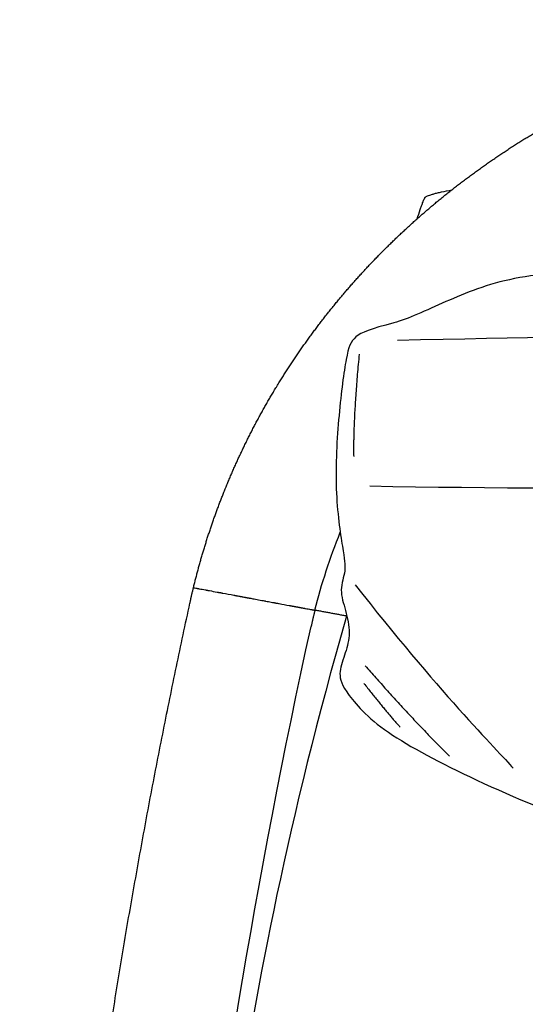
# Model space of a CAD drawing. Header units: millimetres. Extents: x -36.8 to 36.7, y -38.4 to 38.4.
# Tile 2 of 4: x -36.8 to -20.1, y 5.6 to 38.2. Entities that reach past the tile are written whole.
import ezdxf

# ---------------------------------------------------------------- set-up
doc = ezdxf.new("R2010")
doc.units = ezdxf.units.MM
doc.header["$MEASUREMENT"] = 0
doc.layers.add('Default', color=18, linetype='Continuous', true_color=0x000000)

msp = doc.modelspace()

# ---------------------------------------------------------------- linework, layer by layer
at = {"layer": 'Default'}
for points, weights, knots in [([(-31.06, 19.379), (-30.789, 20.503), (-30.434, 21.603), (-29.998, 22.675), (-29.761, 23.259), (-29.5, 23.833), (-29.216, 24.396), (-28.931, 24.962), (-28.623, 25.516), (-28.293, 26.057), (-27.632, 27.141), (-26.88, 28.178), (-26.045, 29.155), (-25.626, 29.646), (-25.188, 30.12), (-24.732, 30.576), (-24.272, 31.035), (-23.794, 31.477), (-23.3, 31.899), (-22.802, 32.325), (-22.288, 32.731), (-21.759, 33.117), (-21.225, 33.506), (-20.677, 33.875), (-20.116, 34.223), (-19.55, 34.573), (-18.971, 34.903), (-18.38, 35.21), (-17.785, 35.52), (-17.179, 35.808), (-16.562, 36.073), (-15.941, 36.34), (-15.311, 36.585), (-14.672, 36.806), (-14.029, 37.029), (-13.379, 37.229), (-12.722, 37.406), (-11.418, 37.756), (-10.082, 38.017), (-8.73, 38.184)], [1, 0.998145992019, 0.998145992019, 1, 0.99945642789, 0.99945642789, 1, 0.999460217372, 0.999460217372, 1, 1, 1, 1, 0.999483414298, 0.999483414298, 1, 0.999495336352, 0.999495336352, 1, 0.999507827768, 0.999507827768, 1, 0.999521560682, 0.999521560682, 1, 0.999535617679, 0.999535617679, 1, 0.999549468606, 0.999549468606, 1, 0.999562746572, 0.999562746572, 1, 0.999574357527, 0.999574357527, 1, 1, 1, 1], [0, 0, 0, 0, 34.662131, 34.662131, 34.662131, 53.57689, 53.57689, 53.57689, 72.577555, 72.577555, 72.577555, 110.941311, 110.941311, 110.941311, 130.293865, 130.293865, 130.293865, 149.790696, 149.790696, 149.790696, 169.441211, 169.441211, 169.441211, 189.251087, 189.251087, 189.251087, 209.221686, 209.221686, 209.221686, 229.349589, 229.349589, 229.349589, 249.626369, 249.626369, 249.626369, 270.0386, 270.0386, 270.0386, 310.775331, 310.775331, 310.775331, 310.775331]), ([(-36.816, -32.212), (-36.785, -27.943), (-36.646, -23.676), (-36.399, -19.413), (-36.15, -15.126), (-35.792, -10.847), (-35.323, -6.578), (-34.385, 1.969), (-33.006, 10.463), (-31.178, 18.865)], [1, 0.99978562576, 0.99978562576, 1, 0.999780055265, 0.999780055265, 1, 1, 1, 1], [0, 0, 0, 0, 128.07177, 128.07177, 128.07177, 256.886442, 256.886442, 256.886442, 514.910413, 514.910413, 514.910413, 514.910413])]:
    msp.add_rational_spline(points, weights, degree=3, knots=knots, dxfattribs=at)
for points, knots in [([(-23.651, 31.593), (-23.618, 31.696), (-23.571, 31.839), (-23.51, 32.014), (-23.474, 32.113), (-23.443, 32.191), (-23.419, 32.245), (-23.405, 32.274), (-23.398, 32.286), (-23.391, 32.298), (-23.378, 32.311), (-23.359, 32.324), (-23.326, 32.342), (-23.271, 32.366), (-23.191, 32.393), (-23.092, 32.422), (-22.974, 32.452), (-22.777, 32.497), (-22.619, 32.529), (-22.507, 32.55)], [0, 0, 0, 0, 3.238777, 4.514643, 5.548667, 6.40396, 7.054845, 7.289452, 7.385617, 7.472765, 7.702062, 7.919391, 8.182618, 8.827775, 9.692205, 10.719959, 11.939418, 13.351786, 16.773391, 16.773391, 16.773391, 16.773391]), ([(2.364, 10.226), (4.444, 9.622), (7.581, 9.504), (11.104, 9.674), (16.841, 11.147), (21.829, 13.266), (24.44, 15.437), (25.189, 15.825), (25.344, 16.6), (25.457, 19.106), (25.474, 21.446), (25.643, 23.921), (25.609, 26.024), (25.491, 27.228), (24.999, 27.906), (24.321, 28.025), (23.916, 27.941), (22.211, 28.639), (18.722, 29.647), (15.698, 29.905), (10.46, 30.408), (3.998, 30.796), (-2.773, 30.693), (-7.632, 30.822), (-12.594, 30.408), (-17.349, 29.917), (-20.612, 29.726), (-22.76, 28.846), (-23.969, 28.269), (-24.419, 28.143)], [0.588544, 0.588544, 0.588544, 0.588544, 3.273722, 6.547444, 9.821167, 13.094889, 16.368611, 19.642333, 22.916055, 26.189777, 29.4635, 32.737222, 36.010944, 39.284666, 42.558388, 45.832111, 49.105833, 52.379555, 55.653277, 58.926999, 62.200721, 65.474444, 68.748166, 72.021888, 75.29561, 78.569332, 81.843055, 85.116777, 88.390499, 88.390499, 88.390499, 88.390499]), ([(-27.038, 18.632), (-26.819, 19.509), (-26.538, 20.372), (-26.198, 21.211), (-26.198, 21.211)], [0, 0, 0, 0, 27.135732, 27.142927, 27.142927, 27.142927, 27.142927]), ([(-30.917, 19.352), (-30.914, 19.351), (-30.911, 19.351), (-30.905, 19.35), (-30.902, 19.349), (-30.899, 19.348)], [-111.3752003, -111.3752003, -111.3752003, -111.3752003, -111.1494315, -111.1494315, -110.9305209, -110.9305209, -110.9305209, -110.9305209]), ([(-30.615, 19.296), (-30.611, 19.295), (-30.607, 19.294), (-30.601, 19.293), (-30.598, 19.292), (-30.596, 19.292)], [-105.7658224, -105.7658224, -105.7658224, -105.7658224, -105.5898647, -105.5898647, -105.4741818, -105.4741818, -105.4741818, -105.4741818]), ([(-25.992, 18.439), (-27.947, 11.623), (-29.887, 1.217), (-31.423, -10.815), (-32.271, -24.075), (-32.339, -33.689), (-32.203, -36.555), (-31.949, -37.742), (-31.542, -38.2), (-30.694, -38.454), (-28.964, -38.369), (-4.072, -38.403), (30.238, -38.464), (31.201, -38.192), (31.745, -37.396), (31.745, -35.891), (31.934, -31.179), (31.808, -18.933), (30.364, -3.504), (28.41, 8.864), (26.4, 16.178), (25.437, 18.939)], [-0.507214, -0.507214, -0.507214, -0.507214, 9.378683, 18.757366, 28.136049, 37.514732, 46.893415, 56.272098, 65.65078, 75.029463, 84.408146, 93.786829, 103.165512, 112.544195, 121.922878, 131.301561, 140.680244, 150.058927, 159.43761, 168.816293, 177.132194, 177.132194, 177.132194, 177.132194]), ([(-29.65, 19.116), (-29.648, 19.115), (-29.645, 19.115), (-29.641, 19.114), (-29.639, 19.114), (-29.638, 19.114)], [-94.6112839, -94.6112839, -94.6112839, -94.6112839, -94.5302321, -94.5302321, -94.4889555, -94.4889555, -94.4889555, -94.4889555]), ([(-29.502, 19.088), (-29.5, 19.088), (-29.498, 19.088), (-29.496, 19.087), (-29.496, 19.087), (-29.496, 19.087)], [-93.16218779, -93.16218779, -93.16218779, -93.16218779, -93.10397843, -93.10397843, -93.10045517, -93.10045517, -93.10045517, -93.10045517]), ([(-29.45, 19.079), (-29.441, 19.077), (-29.431, 19.075), (-29.406, 19.07), (-29.389, 19.067), (-29.373, 19.064)], [-92.6560518, -92.6560518, -92.6560518, -92.6560518, -92.3825766, -92.3825766, -91.9064778, -91.9064778, -91.9064778, -91.9064778]), ([(-29.348, 19.06), (-29.347, 19.06), (-29.347, 19.06), (-29.344, 19.059), (-29.341, 19.058), (-29.337, 19.058)], [-91.66699206, -91.66699206, -91.66699206, -91.66699206, -91.66216111, -91.66216111, -91.56746469, -91.56746469, -91.56746469, -91.56746469]), ([(-29.276, 19.046), (-29.275, 19.046), (-29.274, 19.046), (-29.27, 19.045), (-29.267, 19.045), (-29.264, 19.044)], [-90.9812037, -90.9812037, -90.9812037, -90.9812037, -90.9469127, -90.9469127, -90.8646695, -90.8646695, -90.8646695, -90.8646695]), ([(-29.256, 19.043), (-29.256, 19.043), (-29.255, 19.042), (-29.252, 19.042), (-29.25, 19.041), (-29.247, 19.041)], [-90.79424089, -90.79424089, -90.79424089, -90.79424089, -90.76945548, -90.76945548, -90.70919805, -90.70919805, -90.70919805, -90.70919805]), ([(-29.237, 19.039), (-29.236, 19.039), (-29.236, 19.039), (-29.233, 19.038), (-29.23, 19.038), (-29.228, 19.037)], [-90.60623538, -90.60623538, -90.60623538, -90.60623538, -90.59265559, -90.59265559, -90.52127054, -90.52127054, -90.52127054, -90.52127054]), ([(-28.667, 18.933), (-28.638, 18.928), (-28.609, 18.923), (-28.519, 18.906), (-28.456, 18.894), (-28.39, 18.882), (-28.384, 18.881), (-28.379, 18.88)], [-81.700368, -81.700368, -81.700368, -81.700368, -80.878943, -80.878943, -79.067605, -79.067605, -78.911575, -78.911575, -78.911575, -78.911575]), ([(-28.327, 18.87), (-28.292, 18.864), (-28.257, 18.857), (-28.107, 18.829), (-27.995, 18.809), (-27.884, 18.788), (-27.878, 18.787), (-27.872, 18.786)], [-78.387064, -78.387064, -78.387064, -78.387064, -77.328655, -77.328655, -73.786241, -73.786241, -73.565661, -73.565661, -73.565661, -73.565661]), ([(-27.74, 18.762), (-27.739, 18.761), (-27.738, 18.761), (-27.727, 18.759), (-27.717, 18.757), (-27.707, 18.755)], [-72.0256489, -72.0256489, -72.0256489, -72.0256489, -71.9861137, -71.9861137, -71.6150033, -71.6150033, -71.6150033, -71.6150033]), ([(-27.617, 18.739), (-27.611, 18.738), (-27.606, 18.737), (-27.595, 18.735), (-27.59, 18.734), (-27.584, 18.733)], [-70.4699417, -70.4699417, -70.4699417, -70.4699417, -70.2575403, -70.2575403, -70.0454293, -70.0454293, -70.0454293, -70.0454293]), ([(-27.564, 18.729), (-27.555, 18.727), (-27.546, 18.726), (-27.538, 18.724), (-27.537, 18.724), (-27.537, 18.724)], [-69.7673342, -69.7673342, -69.7673342, -69.7673342, -69.4090963, -69.4090963, -69.4013572, -69.4013572, -69.4013572, -69.4013572]), ([(-27.489, 18.715), (-27.485, 18.714), (-27.481, 18.714), (-27.461, 18.71), (-27.445, 18.707), (-27.43, 18.704)], [-68.7179369, -68.7179369, -68.7179369, -68.7179369, -68.5332274, -68.5332274, -67.8405566, -67.8405566, -67.8405566, -67.8405566]), ([(-27.375, 18.694), (-27.371, 18.693), (-27.366, 18.693), (-27.292, 18.679), (-27.232, 18.668), (-27.167, 18.656), (-27.152, 18.653), (-27.137, 18.65)], [-66.964459, -66.964459, -66.964459, -66.964459, -66.744959, -66.744959, -63.249046, -63.249046, -62.009847, -62.009847, -62.009847, -62.009847]), ([(-27.132, 18.649), (-27.128, 18.649), (-27.125, 18.648), (-27.104, 18.644), (-27.088, 18.641), (-27.076, 18.639)], [-61.841597, -61.841597, -61.841597, -61.841597, -61.538968, -61.538968, -59.798004, -59.798004, -59.798004, -59.798004]), ([(-27.076, 18.639), (-27.075, 18.639), (-27.075, 18.639), (-27.074, 18.639), (-27.073, 18.638), (-27.072, 18.638)], [-59.7962168, -59.7962168, -59.7962168, -59.7962168, -59.7658746, -59.7658746, -59.6336787, -59.6336787, -59.6336787, -59.6336787]), ([(-32.788, -32.242), (-32.757, -28.034), (-32.479, -19.598), (-31.05, -2.749), (-28.987, 9.808), (-27.164, 18.096)], [8652.614557, 8652.614557, 8652.614557, 8652.614557, 8786.113017, 8920.306776, 9188.694296, 9188.694296, 9188.694296, 9188.694296])]:
    msp.add_open_spline(points, degree=3, knots=knots, dxfattribs=at)
for points, degree in [([(-24.419, 28.143), (-25.193, 27.955), (-25.8, 27.704), (-25.989, 27.18), (-26.261, 25.192), (-26.408, 22.554), (-26.094, 20.502), (-25.991, 19.95), (-26.247, 19.305), (-26.013, 18.637), (-25.846, 17.858), (-26.024, 17.224), (-26.258, 16.579), (-26.158, 16.078), (-25.027, 14.714), (-22.132, 13.163), (-17.842, 11.302), (-13.707, 10.527), (-9.029, 10.088), (-4.842, 10.036), (2.162, 10.088), (6.504, 10.604), (8.39, 11.354)], 3), ([(-24.298, 27.573), (-16.079, 27.754), (-6.025, 27.961), (6.07, 28.038), (15.4, 27.651), (23.489, 27.47)], 3), ([(-25.573, 27.111), (-25.78, 24.94), (-25.754, 23.725)], 2), ([(-25.22, 22.745), (-17.149, 22.592), (-0.437, 22.88), (12.964, 22.753), (23.142, 22.721), (24.418, 22.88)], 3), ([(-31.06, 19.379), (-31.06, 19.379), (-31.06, 19.378)], 2), ([(-31.06, 19.378), (-31.06, 19.378), (-31.059, 19.378), (-31.058, 19.378)], 3), ([(-31.058, 19.378), (-31.057, 19.378), (-31.055, 19.378)], 2), ([(-31.055, 19.378), (-31.055, 19.378), (-31.055, 19.378)], 2), ([(-31.055, 19.378), (-31.054, 19.377), (-31.054, 19.377)], 2), ([(-31.054, 19.377), (-31.054, 19.377), (-31.053, 19.377)], 2), ([(-31.053, 19.377), (-31.053, 19.377), (-31.052, 19.377)], 2), ([(-31.052, 19.377), (-31.052, 19.377), (-31.052, 19.377)], 2), ([(-31.052, 19.377), (-31.051, 19.377), (-31.051, 19.377)], 2), ([(-31.051, 19.377), (-31.05, 19.377), (-31.05, 19.377)], 2), ([(-31.05, 19.377), (-31.049, 19.377), (-31.049, 19.376)], 2), ([(-31.049, 19.376), (-31.048, 19.376), (-31.048, 19.376)], 2), ([(-31.048, 19.376), (-31.047, 19.376), (-31.047, 19.376)], 2), ([(-31.047, 19.376), (-31.046, 19.376), (-31.046, 19.376)], 2), ([(-31.046, 19.376), (-31.045, 19.376), (-31.045, 19.376)], 2), ([(-31.045, 19.376), (-31.043, 19.375), (-31.04, 19.375)], 2), ([(-31.04, 19.375), (-31.04, 19.375), (-31.039, 19.375)], 2), ([(-31.039, 19.375), (-31.039, 19.375), (-31.039, 19.375)], 2), ([(-31.039, 19.375), (-31.037, 19.374), (-31.036, 19.374), (-31.034, 19.374)], 3), ([(-31.034, 19.374), (-31.032, 19.373), (-31.031, 19.373), (-31.029, 19.373)], 3), ([(-31.029, 19.373), (-31.027, 19.372), (-31.024, 19.372), (-31.022, 19.371)], 3), ([(-31.022, 19.371), (-31.021, 19.371), (-31.021, 19.371)], 2), ([(-31.021, 19.371), (-30.996, 19.367), (-30.972, 19.362), (-30.948, 19.358)], 3), ([(-30.948, 19.358), (-30.948, 19.358), (-30.947, 19.357)], 2), ([(-30.947, 19.357), (-30.946, 19.357), (-30.944, 19.357), (-30.942, 19.357)], 3), ([(-30.942, 19.357), (-30.942, 19.356), (-30.941, 19.356)], 2), ([(-30.941, 19.356), (-30.94, 19.356), (-30.938, 19.356), (-30.937, 19.356)], 3), ([(-30.937, 19.356), (-30.936, 19.355), (-30.935, 19.355)], 2), ([(-30.935, 19.355), (-30.933, 19.355), (-30.932, 19.355), (-30.93, 19.354)], 3), ([(-30.93, 19.354), (-30.929, 19.354), (-30.928, 19.354)], 2), ([(-30.928, 19.354), (-30.927, 19.354), (-30.926, 19.353)], 2), ([(-30.926, 19.353), (-30.924, 19.353), (-30.923, 19.353), (-30.921, 19.353)], 3), ([(-30.921, 19.353), (-30.92, 19.352), (-30.919, 19.352), (-30.917, 19.352)], 3), ([(-30.899, 19.348), (-30.897, 19.348), (-30.896, 19.348), (-30.894, 19.348)], 3), ([(-30.894, 19.348), (-30.893, 19.347), (-30.891, 19.347), (-30.89, 19.347)], 3), ([(-30.89, 19.347), (-30.888, 19.346), (-30.887, 19.346)], 2), ([(-30.887, 19.346), (-30.885, 19.346), (-30.884, 19.346), (-30.882, 19.345)], 3), ([(-30.882, 19.345), (-30.88, 19.345), (-30.878, 19.345)], 2), ([(-30.878, 19.345), (-30.877, 19.344), (-30.875, 19.344)], 2), ([(-30.875, 19.344), (-30.873, 19.344), (-30.871, 19.343)], 2), ([(-30.871, 19.343), (-30.87, 19.343), (-30.87, 19.343)], 2), ([(-30.87, 19.343), (-30.802, 19.33), (-30.734, 19.318), (-30.666, 19.305)], 3), ([(-30.666, 19.305), (-30.664, 19.305), (-30.663, 19.304)], 2), ([(-30.663, 19.304), (-30.653, 19.303), (-30.644, 19.301), (-30.635, 19.299)], 3), ([(-30.635, 19.299), (-30.632, 19.299), (-30.63, 19.298), (-30.627, 19.298)], 3), ([(-30.627, 19.298), (-30.625, 19.297), (-30.623, 19.297), (-30.621, 19.297)], 3), ([(-30.621, 19.297), (-30.619, 19.296), (-30.617, 19.296), (-30.615, 19.296)], 3), ([(-30.596, 19.292), (-30.595, 19.292), (-30.594, 19.292)], 2), ([(-30.594, 19.292), (-30.592, 19.291), (-30.59, 19.291), (-30.588, 19.29)], 3), ([(-30.588, 19.29), (-30.585, 19.29), (-30.583, 19.289), (-30.58, 19.289)], 3), ([(-30.58, 19.289), (-30.578, 19.289), (-30.576, 19.288), (-30.574, 19.288)], 3), ([(-30.574, 19.288), (-30.572, 19.287), (-30.57, 19.287), (-30.568, 19.287)], 3), ([(-30.568, 19.287), (-30.566, 19.286), (-30.564, 19.286), (-30.562, 19.286)], 3), ([(-30.562, 19.286), (-30.56, 19.285), (-30.558, 19.285)], 2), ([(-30.558, 19.285), (-30.555, 19.284), (-30.552, 19.284), (-30.55, 19.283)], 3), ([(-30.55, 19.283), (-30.548, 19.283), (-30.546, 19.283)], 2), ([(-30.546, 19.283), (-30.542, 19.282), (-30.539, 19.281), (-30.536, 19.281)], 3), ([(-30.536, 19.281), (-30.535, 19.281), (-30.533, 19.28)], 2), ([(-30.533, 19.28), (-30.447, 19.264), (-30.361, 19.248), (-30.275, 19.232)], 3), ([(-25.704, 19.473), (-23.046, 16.06), (-20.973, 13.967), (-20.471, 13.402)], 3), ([(-30.275, 19.232), (-30.274, 19.232), (-30.273, 19.232)], 2), ([(-30.273, 19.232), (-30.268, 19.231), (-30.264, 19.23), (-30.26, 19.229)], 3), ([(-30.26, 19.229), (-30.258, 19.229), (-30.255, 19.228), (-30.253, 19.228)], 3), ([(-30.253, 19.228), (-30.25, 19.228), (-30.248, 19.227), (-30.245, 19.227)], 3), ([(-30.245, 19.227), (-30.243, 19.226), (-30.24, 19.226), (-30.238, 19.225)], 3), ([(-30.238, 19.225), (-30.236, 19.225), (-30.234, 19.225), (-30.232, 19.224)], 3), ([(-30.232, 19.224), (-30.229, 19.224), (-30.226, 19.223), (-30.222, 19.222)], 3), ([(-30.222, 19.222), (-30.221, 19.222), (-30.219, 19.222), (-30.217, 19.221)], 3), ([(-30.217, 19.221), (-30.213, 19.221), (-30.209, 19.22), (-30.205, 19.219)], 3), ([(-30.205, 19.219), (-30.203, 19.219), (-30.202, 19.218)], 2), ([(-30.202, 19.218), (-30.198, 19.218), (-30.194, 19.217), (-30.19, 19.216)], 3), ([(-30.19, 19.216), (-30.188, 19.216), (-30.186, 19.216)], 2), ([(-30.186, 19.216), (-30.182, 19.215), (-30.179, 19.214), (-30.175, 19.214)], 3), ([(-30.175, 19.214), (-30.173, 19.213), (-30.172, 19.213), (-30.17, 19.213)], 3), ([(-30.17, 19.213), (-30.17, 19.213), (-30.17, 19.213)], 2), ([(-30.17, 19.213), (-30.16, 19.211), (-30.15, 19.209), (-30.139, 19.207)], 3), ([(-30.139, 19.207), (-30.134, 19.206), (-30.129, 19.205), (-30.124, 19.204)], 3), ([(-30.124, 19.204), (-30.12, 19.203), (-30.116, 19.203), (-30.113, 19.202)], 3), ([(-30.113, 19.202), (-30.111, 19.202), (-30.11, 19.201), (-30.108, 19.201)], 3), ([(-30.108, 19.201), (-30.104, 19.2), (-30.1, 19.2), (-30.096, 19.199)], 3), ([(-30.096, 19.199), (-30.094, 19.198), (-30.092, 19.198)], 2), ([(-30.092, 19.198), (-29.97, 19.175), (-29.848, 19.153), (-29.725, 19.13)], 3), ([(-29.725, 19.13), (-29.724, 19.13), (-29.724, 19.13)], 2), ([(-29.724, 19.13), (-29.719, 19.129), (-29.714, 19.128), (-29.709, 19.127)], 3), ([(-29.709, 19.127), (-29.707, 19.126), (-29.705, 19.126), (-29.703, 19.126)], 3), ([(-29.703, 19.126), (-29.699, 19.125), (-29.696, 19.124), (-29.692, 19.124)], 3), ([(-29.692, 19.124), (-29.69, 19.123), (-29.688, 19.123), (-29.686, 19.122)], 3), ([(-29.686, 19.122), (-29.682, 19.122), (-29.678, 19.121), (-29.674, 19.12)], 3), ([(-29.674, 19.12), (-29.671, 19.12), (-29.669, 19.119), (-29.667, 19.119)], 3), ([(-29.667, 19.119), (-29.664, 19.118), (-29.66, 19.118), (-29.657, 19.117)], 3), ([(-29.657, 19.117), (-29.655, 19.117), (-29.652, 19.116), (-29.65, 19.116)], 3), ([(-29.638, 19.114), (-29.636, 19.113), (-29.635, 19.113)], 2), ([(-29.635, 19.113), (-29.631, 19.112), (-29.627, 19.112), (-29.623, 19.111)], 3), ([(-29.623, 19.111), (-29.619, 19.11), (-29.616, 19.109), (-29.612, 19.109)], 3), ([(-29.612, 19.109), (-29.61, 19.108), (-29.608, 19.108), (-29.606, 19.108)], 3), ([(-29.606, 19.108), (-29.601, 19.107), (-29.595, 19.106), (-29.59, 19.105)], 3), ([(-29.59, 19.105), (-29.588, 19.104), (-29.587, 19.104)], 2), ([(-29.587, 19.104), (-29.571, 19.101), (-29.555, 19.098), (-29.539, 19.095)], 3), ([(-29.539, 19.095), (-29.537, 19.095), (-29.534, 19.094), (-29.532, 19.094)], 3), ([(-29.532, 19.094), (-29.528, 19.093), (-29.525, 19.093), (-29.521, 19.092)], 3), ([(-29.521, 19.092), (-29.519, 19.091), (-29.517, 19.091), (-29.515, 19.091)], 3), ([(-29.515, 19.091), (-29.511, 19.09), (-29.507, 19.089), (-29.502, 19.088)], 3), ([(-29.496, 19.087), (-29.494, 19.087), (-29.492, 19.086)], 2), ([(-29.492, 19.086), (-29.487, 19.086), (-29.482, 19.085), (-29.477, 19.084)], 3), ([(-29.477, 19.084), (-29.468, 19.082), (-29.459, 19.08), (-29.45, 19.079)], 3), ([(-29.373, 19.064), (-29.371, 19.064), (-29.369, 19.064), (-29.368, 19.063)], 3), ([(-29.368, 19.063), (-29.364, 19.063), (-29.36, 19.062), (-29.356, 19.061)], 3), ([(-29.356, 19.061), (-29.353, 19.061), (-29.35, 19.06), (-29.348, 19.06)], 3), ([(-29.337, 19.058), (-29.335, 19.057), (-29.333, 19.057), (-29.331, 19.057)], 3), ([(-29.331, 19.057), (-29.328, 19.056), (-29.325, 19.056), (-29.323, 19.055)], 3), ([(-29.323, 19.055), (-29.319, 19.054), (-29.316, 19.054), (-29.313, 19.053)], 3), ([(-29.313, 19.053), (-29.309, 19.052), (-29.305, 19.052), (-29.301, 19.051)], 3), ([(-29.301, 19.051), (-29.298, 19.051), (-29.296, 19.05), (-29.294, 19.05)], 3), ([(-29.294, 19.05), (-29.29, 19.049), (-29.286, 19.048), (-29.282, 19.047)], 3), ([(-29.282, 19.047), (-29.28, 19.047), (-29.278, 19.047), (-29.276, 19.046)], 3), ([(-29.264, 19.044), (-29.261, 19.044), (-29.259, 19.043), (-29.256, 19.043)], 3), ([(-29.247, 19.041), (-29.244, 19.04), (-29.24, 19.04), (-29.237, 19.039)], 3), ([(-29.228, 19.037), (-29.224, 19.037), (-29.221, 19.036), (-29.218, 19.036)], 3), ([(-29.218, 19.036), (-29.217, 19.035), (-29.217, 19.035)], 2), ([(-29.217, 19.035), (-29.211, 19.034), (-29.205, 19.033), (-29.199, 19.032)], 3), ([(-29.199, 19.032), (-29.198, 19.032), (-29.197, 19.032)], 2), ([(-29.197, 19.032), (-29.15, 19.023), (-29.102, 19.014), (-29.055, 19.005)], 3), ([(-29.055, 19.005), (-29.021, 18.999), (-28.988, 18.993), (-28.954, 18.987)], 3), ([(-28.954, 18.987), (-28.886, 18.974), (-28.817, 18.961), (-28.749, 18.949)], 3), ([(-28.749, 18.949), (-28.748, 18.948), (-28.747, 18.948)], 2), ([(-28.747, 18.948), (-28.732, 18.945), (-28.717, 18.943), (-28.702, 18.94)], 3), ([(-28.702, 18.94), (-28.701, 18.94), (-28.699, 18.939)], 2), ([(-28.699, 18.939), (-28.691, 18.938), (-28.683, 18.936), (-28.676, 18.935)], 3), ([(-28.676, 18.935), (-28.675, 18.935), (-28.675, 18.935)], 2), ([(-28.675, 18.935), (-28.672, 18.934), (-28.67, 18.934), (-28.667, 18.933)], 3), ([(-28.379, 18.88), (-28.377, 18.88), (-28.376, 18.879)], 2), ([(-28.376, 18.879), (-28.37, 18.878), (-28.365, 18.877), (-28.36, 18.876)], 3), ([(-28.36, 18.876), (-28.358, 18.876), (-28.356, 18.876), (-28.353, 18.875)], 3), ([(-28.353, 18.875), (-28.35, 18.875), (-28.347, 18.874), (-28.344, 18.874)], 3), ([(-28.344, 18.874), (-28.339, 18.873), (-28.334, 18.872), (-28.328, 18.871)], 3), ([(-28.328, 18.871), (-28.328, 18.87), (-28.327, 18.87)], 2), ([(-27.872, 18.786), (-27.869, 18.785), (-27.866, 18.785), (-27.863, 18.784)], 3), ([(-27.863, 18.784), (-27.859, 18.784), (-27.856, 18.783), (-27.852, 18.782)], 3), ([(-27.852, 18.782), (-27.851, 18.782), (-27.849, 18.782), (-27.848, 18.782)], 3), ([(-27.848, 18.782), (-27.843, 18.781), (-27.838, 18.78), (-27.833, 18.779)], 3), ([(-27.833, 18.779), (-27.829, 18.778), (-27.824, 18.777), (-27.82, 18.777)], 3), ([(-27.82, 18.777), (-27.818, 18.776), (-27.816, 18.776), (-27.814, 18.775)], 3), ([(-27.814, 18.775), (-27.81, 18.775), (-27.806, 18.774), (-27.803, 18.773)], 3), ([(-27.803, 18.773), (-27.8, 18.773), (-27.798, 18.772), (-27.795, 18.772)], 3), ([(-27.795, 18.772), (-27.793, 18.771), (-27.79, 18.771), (-27.788, 18.771)], 3), ([(-27.788, 18.771), (-27.783, 18.77), (-27.779, 18.769), (-27.774, 18.768)], 3), ([(-27.774, 18.768), (-27.774, 18.768), (-27.773, 18.768)], 2), ([(-27.773, 18.768), (-27.768, 18.767), (-27.763, 18.766), (-27.758, 18.765)], 3), ([(-27.758, 18.765), (-27.754, 18.764), (-27.75, 18.763), (-27.745, 18.763)], 3), ([(-27.745, 18.763), (-27.743, 18.762), (-27.742, 18.762), (-27.74, 18.762)], 3), ([(-27.707, 18.755), (-27.705, 18.755), (-27.704, 18.755)], 2), ([(-27.704, 18.755), (-27.7, 18.754), (-27.696, 18.754), (-27.693, 18.753)], 3), ([(-27.693, 18.753), (-27.691, 18.753), (-27.688, 18.752), (-27.686, 18.752)], 3), ([(-27.686, 18.752), (-27.683, 18.751), (-27.68, 18.751), (-27.677, 18.75)], 3), ([(-27.677, 18.75), (-27.673, 18.749), (-27.67, 18.749), (-27.666, 18.748)], 3), ([(-27.666, 18.748), (-27.665, 18.748), (-27.664, 18.748)], 2), ([(-27.664, 18.748), (-27.659, 18.747), (-27.655, 18.746), (-27.651, 18.745)], 3), ([(-27.651, 18.745), (-27.647, 18.744), (-27.643, 18.744), (-27.639, 18.743)], 3), ([(-27.639, 18.743), (-27.637, 18.743), (-27.635, 18.742), (-27.633, 18.742)], 3), ([(-27.633, 18.742), (-27.63, 18.741), (-27.628, 18.741), (-27.626, 18.74)], 3), ([(-27.626, 18.74), (-27.623, 18.74), (-27.62, 18.739), (-27.617, 18.739)], 3), ([(-27.584, 18.733), (-27.582, 18.732), (-27.579, 18.732), (-27.576, 18.731)], 3), ([(-27.576, 18.731), (-27.574, 18.731), (-27.571, 18.73), (-27.569, 18.73)], 3), ([(-27.569, 18.73), (-27.567, 18.73), (-27.565, 18.729), (-27.564, 18.729)], 3), ([(-27.537, 18.724), (-27.534, 18.724), (-27.531, 18.723), (-27.527, 18.722)], 3), ([(-27.527, 18.722), (-27.525, 18.722), (-27.522, 18.721), (-27.52, 18.721)], 3), ([(-27.52, 18.721), (-27.518, 18.721), (-27.517, 18.72), (-27.515, 18.72)], 3), ([(-27.515, 18.72), (-27.512, 18.719), (-27.508, 18.719), (-27.504, 18.718)], 3), ([(-27.504, 18.718), (-27.503, 18.718), (-27.501, 18.717)], 2), ([(-27.501, 18.717), (-27.497, 18.717), (-27.493, 18.716), (-27.489, 18.715)], 3), ([(-27.489, 18.715), (-27.489, 18.715), (-27.489, 18.715)], 2), ([(-27.43, 18.704), (-27.428, 18.704), (-27.425, 18.703), (-27.422, 18.703)], 3), ([(-27.422, 18.703), (-27.42, 18.703), (-27.418, 18.702), (-27.416, 18.702)], 3), ([(-27.416, 18.702), (-27.414, 18.701), (-27.412, 18.701), (-27.41, 18.701)], 3), ([(-27.41, 18.701), (-27.408, 18.7), (-27.405, 18.7), (-27.403, 18.699)], 3), ([(-27.403, 18.699), (-27.398, 18.698), (-27.394, 18.698), (-27.389, 18.697)], 3), ([(-27.389, 18.697), (-27.389, 18.697), (-27.388, 18.697)], 2), ([(-27.388, 18.697), (-27.385, 18.696), (-27.382, 18.695), (-27.379, 18.695)], 3), ([(-27.379, 18.695), (-27.377, 18.695), (-27.375, 18.694)], 2), ([(-27.137, 18.65), (-27.136, 18.65), (-27.135, 18.65)], 2), ([(-27.135, 18.65), (-27.133, 18.65), (-27.132, 18.649)], 2), ([(-27.072, 18.638), (-27.07, 18.638), (-27.068, 18.637), (-27.065, 18.637)], 3), ([(-27.065, 18.637), (-27.063, 18.637), (-27.061, 18.636), (-27.059, 18.636)], 3), ([(-27.059, 18.636), (-27.058, 18.636), (-27.057, 18.635)], 2), ([(-27.057, 18.635), (-27.057, 18.635), (-27.056, 18.635), (-27.055, 18.635)], 3), ([(-27.055, 18.635), (-27.053, 18.635), (-27.052, 18.634), (-27.05, 18.634)], 3), ([(-25.369, 16.793), (-24.009, 15.223), (-22.585, 13.799)], 2), ([(-25.414, 16.207), (-24.657, 15.239), (-24.212, 14.761)], 2)]:
    msp.add_open_spline(points, degree=degree, dxfattribs=at)
for points, weights in [([(-31.178, 18.865), (-31.122, 19.123), (-31.06, 19.379)], [1, 0.999935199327, 1]), ([(-27.038, 18.632), (-27.105, 18.365), (-27.164, 18.096)], [1, 0.999898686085, 1]), ([(-27.05, 18.634), (-27.044, 18.633), (-27.038, 18.632)], [1, 0.999999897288, 1]), ([(-25.977, 18.436), (-26.508, 18.534), (-27.038, 18.632)], [0.999999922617, 0.999999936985, 1])]:
    msp.add_rational_spline(points, weights, degree=2, dxfattribs=at)

doc.saveas('drawing.dxf')
